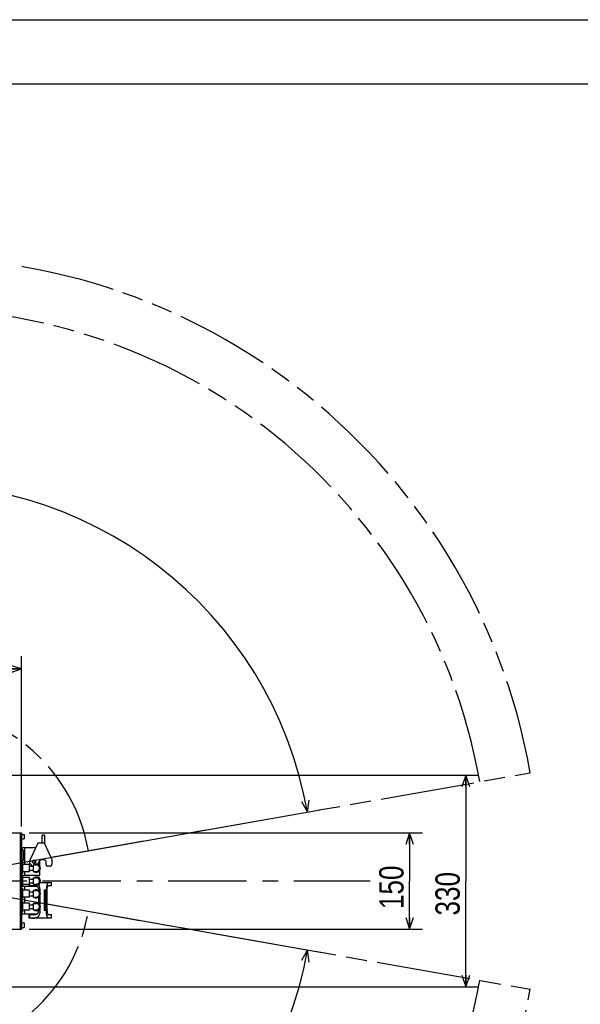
# Model space of a CAD drawing. Header units: millimetres. Extents: x 0 to 594, y 0 to 420.
# Tile 24 of 256: x 144 to 231, y 266 to 420. Entities that reach past the tile are written whole.
import ezdxf

# ---------------------------------------------------------------- set-up
doc = ezdxf.new("R2010")
doc.units = ezdxf.units.MM
doc.header["$LTSCALE"] = 32.67
doc.linetypes.add('CENTER', pattern=[0.6, 0.375, -0.075, 0.075, -0.075])
doc.linetypes.add('PHANTOM', pattern=[0.8, 0.45, -0.05, 0.1, -0.05, 0.1, -0.05])
doc.layers.get('0').update_dxf_attribs({"linetype": 'CONTINUOUS'})
for name, color, linetype in [('CRV', 7, 'CONTINUOUS'), ('DEFAULT_1', 7, 'CENTER'), ('DRIV_DIM', 7, 'CONTINUOUS')]:
    doc.layers.add(name, color=color, linetype=linetype)
doc.styles.get("Standard").update_dxf_attribs({"font": 'txt', "width": 0.8})
doc.dimstyles.new('DIMSTYLE_1', dxfattribs={"dimtxt": 3.8, "dimasz": 1.8, "dimexe": 0.18, "dimexo": 0.0625, "dimgap": 0.09, "dimtad": 1, "dimdec": 3, "dimlfac": 10, "dimdsep": 46, "dimtxsty": 'STANDARD', "dimblk": 'OPEN', "dimblk1": 'OPEN', "dimblk2": 'OPEN', "dimcen": 0.09, "dimadec": 0, "dimazin": 0, "dimtp": 0.001, "dimtm": 0.001, "dimtfac": 1, "dimtdec": 3, "dimtofl": 0, "dimtmove": 0, "dimatfit": 3, "dimldrblk": 'OPEN', "dimfxl": 1, "dimtolj": 1, "dimarcsym": 0})
doc.dimstyles.new('DIMSTYLE_4', dxfattribs={"dimtxt": 3.8, "dimasz": 1.8, "dimexe": 0.18, "dimexo": 0.0625, "dimgap": 0.09, "dimtad": 1, "dimdec": 3, "dimlfac": 10, "dimdsep": 46, "dimtxsty": 'STANDARD', "dimblk": 'OPEN', "dimblk1": 'OPEN', "dimblk2": 'OPEN', "dimcen": 0.09, "dimadec": 0, "dimazin": 0, "dimtp": 0.5, "dimtm": 0.5, "dimtfac": 1, "dimtdec": 3, "dimtofl": 0, "dimtmove": 0, "dimatfit": 3, "dimldrblk": 'OPEN', "dimfxl": 1, "dimtolj": 1, "dimarcsym": 0})

# ---------------------------------------------------------------- blocks, each defined once
blk = doc.blocks.new('*D14')
at = {"layer": 'DRIV_DIM', "color": 2, "linetype": 'CONTINUOUS'}
for p, q in [((129.41, 285.96), (190.84, 296.8)), ((126.44, 285.7), (64.06, 285.7))]:
    blk.add_line(p, q, dxfattribs=at)
for points in [[(187.93, 298.1), (188.87, 296.45), (189.14, 298.33)], [(65.47, 287.51), (66.06, 285.7), (66.7, 287.5)]]:
    blk.add_lwpolyline(points, dxfattribs=at)
for start, end in [(95, 180), (10, 95)]:
    blk.add_arc((127.94, 285.7), 61.87, start, end, dxfattribs=at)
at = {"layer": 'DRIV_DIM', "color": 2, "linetype": 'CONTINUOUS', "width": 0.766667}
blk.add_text('170%%d', height=3.8, rotation=11.5621, dxfattribs=at).set_placement((109.38, 347.34))
blk = doc.blocks.new('_OPEN')
at = {"color": 0, "linetype": 'BYBLOCK'}
for p, q in [((0, 0), (-1, 0.342)), ((-1, -0.342), (0, 0)), ((-1, 0), (0, 0))]:
    blk.add_line(p, q, dxfattribs=at)
blk = doc.blocks.new('*D15')
at = {"layer": 'DRIV_DIM', "color": 2, "linetype": 'CONTINUOUS'}
for p, q in [((126.44, 285.7), (64.05, 285.7)), ((129.41, 285.44), (190.85, 274.61))]:
    blk.add_line(p, q, dxfattribs=at)
for points in [[(66.69, 283.91), (66.05, 285.7), (65.46, 283.9)], [(189.15, 273.07), (188.88, 274.96), (187.94, 273.31)]]:
    blk.add_lwpolyline(points, dxfattribs=at)
for start, end in [(180, 265), (265, 350)]:
    blk.add_arc((127.94, 285.7), 61.88, start, end, dxfattribs=at)
at = {"layer": 'DRIV_DIM', "color": 2, "linetype": 'CONTINUOUS', "width": 0.766667}
blk.add_text('170%%d', height=3.8, rotation=-14.8781, dxfattribs=at).set_placement((104.86, 221.55))
blk = doc.blocks.new('*D16')
at = {"layer": 'DRIV_DIM', "color": 2, "linetype": 'CONTINUOUS'}
for p, q in [((145.44, 293.2), (206.82, 293.2)), ((204.82, 293.2), (204.82, 285.7)), ((204.82, 278.2), (204.82, 285.7)), ((145.44, 278.2), (206.82, 278.2))]:
    blk.add_line(p, q, dxfattribs=at)
at = {"layer": 'DRIV_DIM', "color": 2, "linetype": 'CONTINUOUS', "xscale": 1.8, "yscale": 1.8, "zscale": 1.8}
for p, rotation in [((204.82, 293.2), 90), ((204.82, 278.2), 270)]:
    blk.add_blockref('_OPEN', p, dxfattribs=dict(at, rotation=rotation))
at = {"layer": 'DRIV_DIM', "color": 2, "linetype": 'CONTINUOUS', "width": 0.8}
blk.add_text('150', height=3.8, rotation=90, dxfattribs=at).set_placement((203.87, 281.33))
blk = doc.blocks.new('*D21')
at = {"layer": 'DRIV_DIM', "color": 2, "linetype": 'CONTINUOUS'}
for p, q in [((127.94, 287.2), (127.94, 320.76)), ((144.27, 294.2), (144.27, 320.76)), ((127.94, 318.76), (136.1, 318.76)), ((144.27, 318.76), (136.1, 318.76))]:
    blk.add_line(p, q, dxfattribs=at)
at = {"layer": 'DRIV_DIM', "color": 2, "linetype": 'CONTINUOUS', "xscale": 1.8, "yscale": 1.8, "zscale": 1.8, "rotation": 180}
blk.add_blockref('_OPEN', (127.94, 318.76), dxfattribs=at)
at = {"layer": 'DRIV_DIM', "color": 2, "linetype": 'CONTINUOUS', "xscale": 1.8, "yscale": 1.8, "zscale": 1.8}
blk.add_blockref('_OPEN', (144.27, 318.76), dxfattribs=at)
at = {"layer": 'DRIV_DIM', "color": 2, "linetype": 'CONTINUOUS', "width": 0.8}
blk.add_text('163.3', height=3.8, dxfattribs=at).set_placement((128.35, 319.71))
blk = doc.blocks.new('*D33')
at = {"layer": 'DRIV_DIM', "color": 2, "linetype": 'CONTINUOUS'}
for p, q in [((121.44, 302.2), (215.59, 302.2)), ((213.59, 302.2), (213.59, 285.7)), ((213.59, 269.2), (213.59, 285.7)), ((121.44, 269.2), (215.59, 269.2))]:
    blk.add_line(p, q, dxfattribs=at)
at = {"layer": 'DRIV_DIM', "color": 2, "linetype": 'CONTINUOUS', "xscale": 1.8, "yscale": 1.8, "zscale": 1.8}
for p, rotation in [((213.59, 302.2), 90), ((213.59, 269.2), 270)]:
    blk.add_blockref('_OPEN', p, dxfattribs=dict(at, rotation=rotation))
at = {"layer": 'DRIV_DIM', "color": 2, "linetype": 'CONTINUOUS', "width": 0.8}
blk.add_text('330', height=3.8, rotation=90, dxfattribs=at).set_placement((212.64, 280.32))

msp = doc.modelspace()

# ---------------------------------------------------------------- linework, layer by layer
at = {"color": 7, "linetype": 'CONTINUOUS'}
for p, q in [((12.37736, 420), (584.30102, 420)), ((10, 410), (584, 410)), ((135.60008, 293.2043), (144.26637, 293.2043)), ((144.03637, 293.2043), (144.03637, 278.2043)), ((144.26637, 293.2043), (144.26637, 278.2043)), ((144.26637, 292.9543), (144.66637, 292.9543)), ((144.26637, 292.2543), (144.66637, 292.2543)), ((144.66637, 292.9543), (144.66637, 292.2543)), ((147.86432, 292.8543), (147.51432, 292.8543)), ((147.51432, 291.6043), (147.51432, 292.8543)), ((147.86432, 292.8543), (147.86432, 291.6043)), ((146.46233, 290.8543), (144.26637, 290.8543)), ((144.26637, 290.6543), (144.31637, 290.6543)), ((144.51637, 290.4543), (144.51637, 288.9543)), ((144.58637, 289.2243), (144.58637, 290.1843)), ((144.76637, 288.2543), (144.76637, 290.8543)), ((146.80894, 291.59761), (145.63274, 289.07525)), ((147.86432, 291.6043), (146.82432, 291.6043)), ((149.02637, 289.11228), (147.86432, 291.6043)), ((144.26637, 288.7543), (144.31637, 288.7543)), ((146.82001, 288.33336), (147.23926, 289.0043)), ((147.11637, 288.07544), (147.11637, 288.80764)), ((147.80637, 289.0043), (147.23926, 289.0043)), ((148.10637, 288.2043), (148.10637, 288.7043)), ((149.02637, 289.11228), (149.02637, 288.3043)), ((144.26637, 288.51259), (144.46637, 288.51259)), ((144.26637, 288.10845), (144.46637, 288.10845)), ((144.26637, 287.30016), (144.46637, 287.30016)), ((144.46637, 286.89601), (144.46637, 288.51259)), ((145.53637, 288.2543), (144.46637, 288.2543)), ((145.53637, 287.1543), (144.46637, 287.1543)), ((144.76637, 286.5543), (144.76637, 287.1543)), ((145.53637, 287.1543), (145.53637, 288.2543)), ((145.53637, 288.0043), (146.09637, 288.0043)), ((145.53637, 287.4043), (146.09637, 287.4043)), ((146.09637, 288.2043), (146.59637, 288.2043)), ((146.09637, 288.20423), (146.09637, 287.20438)), ((146.09637, 287.2043), (146.59637, 287.2043)), ((147.11637, 286.6543), (147.11637, 287.33316)), ((148.72637, 288.0043), (148.30637, 288.0043)), ((144.26637, 286.89601), (144.46637, 286.89601)), ((147.01637, 286.5543), (144.26637, 286.5543)), ((144.26637, 286.51259), (144.46637, 286.51259)), ((144.26637, 286.10845), (144.46637, 286.10845)), ((144.46637, 284.89601), (144.46637, 286.51259)), ((145.53637, 286.2543), (144.46637, 286.2543)), ((145.53637, 285.1543), (145.53637, 286.2543)), ((145.53637, 286.0043), (146.09637, 286.0043)), ((146.09637, 286.2043), (146.59637, 286.2043)), ((146.09637, 286.20423), (146.09637, 285.20438)), ((144.26637, 285.30016), (144.46637, 285.30016)), ((144.26637, 284.89601), (144.46637, 284.89601)), ((146.71698, 284.8543), (144.26637, 284.8543)), ((144.26637, 284.51259), (144.46637, 284.51259)), ((144.26637, 284.10845), (144.46637, 284.10845)), ((145.53637, 285.1543), (144.46637, 285.1543)), ((144.46637, 282.89601), (144.46637, 284.51259)), ((145.53637, 284.2543), (144.46637, 284.2543)), ((144.76637, 284.2543), (144.76637, 284.8543)), ((145.4267, 284.9543), (145.4267, 285.1543)), ((146.5007, 284.9543), (145.42671, 284.9543)), ((145.53274, 285.1543), (145.53274, 284.9543)), ((145.53637, 285.4043), (146.09637, 285.4043)), ((145.53637, 283.1543), (145.53637, 284.2543)), ((145.88137, 284.9543), (145.88137, 284.8543)), ((146.09637, 285.2043), (146.59637, 285.2043)), ((146.09637, 284.2043), (146.59637, 284.2043)), ((146.09637, 284.20423), (146.09637, 283.20438)), ((146.37137, 284.8543), (146.37137, 284.9543)), ((146.90686, 284.3043), (146.90686, 284.26197)), ((147.12557, 284.4543), (147.12557, 284.06313)), ((147.1832, 285.4543), (148.92637, 285.4543)), ((147.81637, 284.3043), (148.16637, 284.3043)), ((147.81637, 284.3043), (147.81637, 281.1043)), ((147.96637, 284.3043), (147.96637, 281.1043)), ((148.16637, 280.9543), (148.16637, 284.4543)), ((148.26673, 281.1043), (148.26673, 284.3043)), ((148.92637, 284.9543), (148.45312, 284.9543)), ((148.92637, 284.9543), (148.92637, 285.4543)), ((144.26637, 283.30016), (144.46637, 283.30016)), ((144.26637, 282.89601), (144.46637, 282.89601)), ((144.26637, 282.51259), (144.46637, 282.51259)), ((145.53637, 283.1543), (144.46637, 283.1543)), ((144.46637, 280.89601), (144.46637, 282.51259)), ((144.76637, 282.2543), (144.76637, 283.1543)), ((145.53637, 284.0043), (146.09637, 284.0043)), ((145.53637, 283.4043), (146.09637, 283.4043)), ((146.09637, 283.2043), (146.59637, 283.2043)), ((146.90686, 283.14663), (146.90686, 282.26197)), ((147.12557, 283.34548), (147.12557, 282.06313)), ((144.26637, 282.10845), (144.46637, 282.10845)), ((144.26637, 281.30016), (144.46637, 281.30016)), ((145.53637, 282.2543), (144.46637, 282.2543)), ((145.53637, 281.1543), (144.46637, 281.1543)), ((144.76637, 280.5543), (144.76637, 281.1543)), ((145.53637, 281.1543), (145.53637, 282.2543)), ((145.53637, 282.0043), (146.09637, 282.0043)), ((145.53637, 281.4043), (146.09637, 281.4043)), ((146.09637, 282.2043), (146.59637, 282.2043)), ((146.09637, 282.20423), (146.09637, 281.20438)), ((146.09637, 281.2043), (146.59637, 281.2043)), ((146.90686, 281.14663), (146.90686, 281.1043)), ((147.12557, 281.34548), (147.12557, 280.9543)), ((148.16637, 281.1043), (147.81637, 281.1043)), ((144.26637, 280.89601), (144.46637, 280.89601)), ((146.71699, 280.5543), (144.26637, 280.5543)), ((145.4267, 280.4543), (145.4267, 279.9543)), ((145.42671, 280.4543), (146.5007, 280.4543)), ((145.42671, 279.9543), (148.92637, 279.9543)), ((145.53274, 280.4543), (145.53274, 279.9543)), ((145.88137, 280.5543), (145.88137, 280.4543)), ((145.88137, 279.9543), (145.88137, 279.8543)), ((146.37137, 279.8543), (145.88137, 279.8543)), ((146.37137, 280.4543), (146.37137, 280.5543)), ((146.37137, 279.8543), (146.37137, 279.9543)), ((148.45312, 280.4543), (148.92637, 280.4543)), ((148.92637, 279.9543), (148.92637, 280.4543)), ((135.60008, 278.2043), (144.26637, 278.2043)), ((144.26637, 279.1543), (144.66637, 279.1543)), ((144.26637, 278.4543), (144.66637, 278.4543)), ((144.66637, 279.1543), (144.66637, 278.4543))]:
    msp.add_line(p, q, dxfattribs=at)
for centre, radius, start, end in [((144.31637, 290.4543), 0.2, 0, 90), ((144.51637, 290.1843), 0.07, 0, 90), ((144.31637, 288.9543), 0.2, 270, 360), ((144.51637, 289.2243), 0.07, 270, 360), ((146.22637, 288.7043), 0.7, 147.9999991, 255.3312034), ((147.80637, 288.7043), 0.3, 0, 90), ((146.59637, 287.7043), 0.64, 141.7819707, 151.8311015), ((146.59637, 287.7043), 0.64, 208.1688985, 218.2180293), ((146.59637, 287.7043), 0.64, 232.0223585, 127.9776415), ((146.59637, 287.7043), 0.5, 270, 90), ((146.22637, 288.7043), 0.7, 325.3160081, 328.0000004), ((148.30637, 288.2043), 0.2, 180, 270), ((148.72637, 288.3043), 0.3, 270, 360), ((146.59637, 285.7043), 0.64, 141.7819707, 151.8311015), ((146.59637, 285.7043), 0.64, 232.0223585, 127.9776415), ((146.59637, 285.7043), 0.5, 270, 90), ((147.01637, 286.6543), 0.1, 270, 360), ((146.59637, 285.7043), 0.64, 208.1688985, 218.2180293), ((146.59637, 283.7043), 0.64, 141.7819707, 151.8311015), ((146.59637, 283.7043), 0.64, 232.0223585, 127.9776415), ((146.59637, 283.7043), 0.5, 270, 90), ((146.59637, 283.7043), 0.64, 208.1688985, 218.2180293), ((146.59637, 281.7043), 0.64, 141.7819707, 151.8311015), ((146.59637, 281.7043), 0.64, 208.1688985, 218.2180293), ((146.59637, 281.7043), 0.64, 232.0223585, 127.9776415), ((146.59637, 281.7043), 0.5, 270, 90)]:
    msp.add_arc(centre, radius, start, end, dxfattribs=at)
for points, knots in [([(146.80901, 291.59762), (146.81186, 291.59885), (146.81711, 291.60075), (146.82218, 291.60305), (146.82432, 291.6043)], [0, 0, 0, 0, 0.557316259, 1, 1, 1, 1]), ([(145.97637, 288.7043), (145.97637, 288.73137), (145.9852, 288.79102), (146.02987, 288.86602), (146.08494, 288.91283), (146.13316, 288.93838), (146.18495, 288.95272), (146.23655, 288.95577), (146.28479, 288.94889), (146.32044, 288.9367), (146.34568, 288.92431), (146.36887, 288.91051), (146.39797, 288.88804), (146.42964, 288.85257), (146.46411, 288.79426), (146.47637, 288.74039), (146.47637, 288.7043)], [0, 0, 0, 0, 0.125, 0.25, 0.3125, 0.375, 0.4375, 0.5, 0.5625, 0.625, 0.65625, 0.6875, 0.75, 0.8125, 0.875, 1, 1, 1, 1]), ([(146.47637, 288.7043), (146.47637, 288.66822), (146.46411, 288.61435), (146.42964, 288.55604), (146.39797, 288.52056), (146.36887, 288.49809), (146.34568, 288.48429), (146.32044, 288.4719), (146.28479, 288.45972), (146.23655, 288.45283), (146.18495, 288.45588), (146.13316, 288.47022), (146.08494, 288.49578), (146.02987, 288.54258), (145.9852, 288.61759), (145.97637, 288.67724), (145.97637, 288.7043)], [0, 0, 0, 0, 0.125, 0.1875, 0.25, 0.3125, 0.34375, 0.375, 0.4375, 0.5, 0.5625, 0.625, 0.6875, 0.75, 0.875, 1, 1, 1, 1]), ([(146.42637, 288.7043), (146.42637, 288.73317), (146.41657, 288.77627), (146.38899, 288.82291), (146.36365, 288.8513), (146.34037, 288.86927), (146.32182, 288.88031), (146.30163, 288.89022), (146.2731, 288.89996), (146.22168, 288.90736), (146.15037, 288.89627), (146.07626, 288.84576), (146.03345, 288.77365), (146.02637, 288.72595), (146.02637, 288.7043)], [0, 0, 0, 0, 0.125, 0.1875, 0.25, 0.3125, 0.34375, 0.375, 0.4375, 0.5, 0.625, 0.75, 0.875, 1, 1, 1, 1]), ([(146.02637, 288.7043), (146.02637, 288.68265), (146.03345, 288.63495), (146.07626, 288.56285), (146.15037, 288.51233), (146.22168, 288.50125), (146.2731, 288.50864), (146.30163, 288.51838), (146.32182, 288.52829), (146.34037, 288.53934), (146.36365, 288.55731), (146.38899, 288.58569), (146.41657, 288.63234), (146.42637, 288.67544), (146.42637, 288.7043)], [0, 0, 0, 0, 0.125, 0.25, 0.375, 0.5, 0.5625, 0.625, 0.65625, 0.6875, 0.75, 0.8125, 0.875, 1, 1, 1, 1]), ([(146.5007, 284.9543), (146.52676, 284.9543), (146.57964, 284.94596), (146.65313, 284.91071), (146.71907, 284.85665), (146.77633, 284.78636), (146.82391, 284.70281), (146.86135, 284.60933), (146.88781, 284.50944), (146.90337, 284.40704), (146.90686, 284.33827), (146.90686, 284.3043)], [0, 0, 0, 0, 0.093128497, 0.187890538, 0.288092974, 0.39547376, 0.510112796, 0.630441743, 0.75439315, 0.878602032, 1, 1, 1, 1]), ([(147.09992, 284.73732), (147.09127, 284.78435), (147.06971, 284.87671), (147.02346, 285.00898), (146.97732, 285.10388), (146.94723, 285.15399), (146.94018, 285.16519)], [0, 0, 0, 0, 0.312327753, 0.618593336, 0.913597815, 1, 1, 1, 1]), ([(147.12236, 284.5546), (147.1215, 284.56814), (147.1168, 284.62937), (147.10857, 284.69028), (147.09992, 284.73732)], [0, 0, 0, 0, 0.221028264, 1, 1, 1, 1]), ([(148.45312, 285.4543), (148.4354, 285.4543), (148.39528, 285.43975), (148.34684, 285.38825), (148.30262, 285.31132), (148.26293, 285.2094), (148.22888, 285.08537), (148.20137, 284.94303), (148.18122, 284.78711), (148.16909, 284.62266), (148.16637, 284.51074), (148.16637, 284.4543)], [0, 0, 0, 0, 0.048832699, 0.110720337, 0.191618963, 0.292300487, 0.411350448, 0.545709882, 0.691557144, 0.844452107, 1, 1, 1, 1]), ([(148.26673, 284.3043), (148.26673, 284.34099), (148.26852, 284.41367), (148.27641, 284.52041), (148.28947, 284.62155), (148.30725, 284.71391), (148.32928, 284.79448), (148.35502, 284.86081), (148.38376, 284.91099), (148.41529, 284.94472), (148.44152, 284.9543), (148.45312, 284.9543)], [0, 0, 0, 0, 0.15555551, 0.308168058, 0.453650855, 0.587752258, 0.706692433, 0.807452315, 0.888608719, 0.950831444, 1, 1, 1, 1]), ([(146.90686, 281.1043), (146.90686, 281.07019), (146.90331, 281.00121), (146.88774, 280.89858), (146.86114, 280.79872), (146.82376, 280.70542), (146.7762, 280.62216), (146.71912, 280.55198), (146.65323, 280.49802), (146.57978, 280.46262), (146.52683, 280.4543), (146.5007, 280.4543)], [0, 0, 0, 0, 0.121933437, 0.246369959, 0.370348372, 0.490434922, 0.604623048, 0.711783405, 0.811953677, 0.906591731, 1, 1, 1, 1]), ([(148.45312, 279.9543), (148.43533, 279.9543), (148.39506, 279.96896), (148.3466, 280.0207), (148.30234, 280.09778), (148.2628, 280.19979), (148.22875, 280.32372), (148.2013, 280.46588), (148.18123, 280.62162), (148.16907, 280.78596), (148.16637, 280.89785), (148.16637, 280.9543)], [0, 0, 0, 0, 0.049032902, 0.111119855, 0.192149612, 0.292917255, 0.411828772, 0.545999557, 0.691658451, 0.84439843, 1, 1, 1, 1]), ([(148.26673, 281.1043), (148.26673, 281.06762), (148.2685, 280.99494), (148.2764, 280.8882), (148.28943, 280.78705), (148.30722, 280.69471), (148.32931, 280.61416), (148.35499, 280.54781), (148.38376, 280.49763), (148.41528, 280.46388), (148.44152, 280.4543), (148.45312, 280.4543)], [0, 0, 0, 0, 0.155545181, 0.308158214, 0.45367313, 0.587739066, 0.706611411, 0.807436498, 0.888584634, 0.950820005, 1, 1, 1, 1]), ([(147.09996, 280.67101), (147.09126, 280.62387), (147.06952, 280.53133), (147.02317, 280.39889), (146.96386, 280.27709), (146.89221, 280.16946), (146.80893, 280.07932), (146.71493, 280.00995), (146.61126, 279.96493), (146.53735, 279.9543), (146.5007, 279.9543)], [0, 0, 0, 0, 0.142754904, 0.282680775, 0.417138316, 0.545300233, 0.666501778, 0.780940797, 0.890812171, 1, 1, 1, 1]), ([(147.12241, 280.85401), (147.12155, 280.84048), (147.11689, 280.77916), (147.10866, 280.71816), (147.09996, 280.67101)], [0, 0, 0, 0, 0.220388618, 1, 1, 1, 1])]:
    msp.add_open_spline(points, degree=3, knots=knots, dxfattribs=at)
for points in [[(147.12557, 284.4543), (147.12557, 284.48775), (147.12449, 284.5212), (147.12236, 284.5546)], [(147.12557, 280.9543), (147.12557, 280.92086), (147.12451, 280.8874), (147.12241, 280.85401)]]:
    msp.add_open_spline(points, degree=3, dxfattribs=at)
at = {"layer": 'CRV', "color": 8, "linetype": 'PHANTOM'}
for p, q in [((148.89247, 289.39943), (223.63418, 302.57841)), ((148.26673, 282.11951), (223.63418, 268.8302))]:
    msp.add_line(p, q, dxfattribs=at)
for radius, start, end in [(97.1741, 10, 350), (89.1741, 10, 350), (27.1916, 10, 162.2265992), (27.1916, 196.8936837, 350)]:
    msp.add_arc((127.93637, 285.7043), radius, start, end, dxfattribs=at)
at = {"layer": 'DEFAULT_1', "color": 2, "linetype": 'CENTER'}
msp.add_line((127.93637, 285.7043), (198.67911, 285.7043), dxfattribs=at)

# ---------------------------------------------------------------- dimensions: what is measured, and where the dimension line sits
at = {"layer": 'DRIV_DIM', "color": 2, "linetype": 'CONTINUOUS'}
for base, line1, line2, picture, middle in [((122.54369, 347.34296), ((129.41358, 285.96478), (190.84009, 296.79593)), ((64.06226, 285.7043), (126.43637, 285.7043)), '*D14', (114.7064, 350.3731)), ((122.54287, 224.05624), ((126.43637, 285.7043), (64.05282, 285.7043)), ((190.84939, 274.61104), (129.41358, 285.44383)), '*D15', (110.98305, 221.8908))]:
    dim = msp.add_angular_dim_2l(base=base, line1=line1, line2=line2, dimstyle='DIMSTYLE_4', dxfattribs=at)
    dim.commit()
    dim.dimension.update_dxf_attribs({"geometry": picture, "text_midpoint": middle, "dimtype": 162})
dim = msp.add_linear_dim(base=(144.26637, 318.76159), p1=(127.93637, 287.2043), p2=(144.26637, 294.2043), dimstyle='DIMSTYLE_1', dxfattribs=at)
dim.commit()
dim.dimension.update_dxf_attribs({"geometry": '*D21', "text_midpoint": (135.94592, 321.61159), "dimtype": 160})
for base, p1, p2, picture, middle in [((213.5931, 269.2043), (121.43637, 302.2043), (121.43637, 269.2043), '*D33', (210.7431, 284.8801)), ((204.82324, 278.2043), (145.43637, 293.2043), (145.43637, 278.2043), '*D16', (201.97324, 285.89056))]:
    dim = msp.add_linear_dim(base=base, p1=p1, p2=p2, angle=270, dimstyle='DIMSTYLE_1', dxfattribs=at)
    dim.commit()
    dim.dimension.update_dxf_attribs({"geometry": picture, "text_midpoint": middle, "dimtype": 160})

doc.saveas('drawing.dxf')
